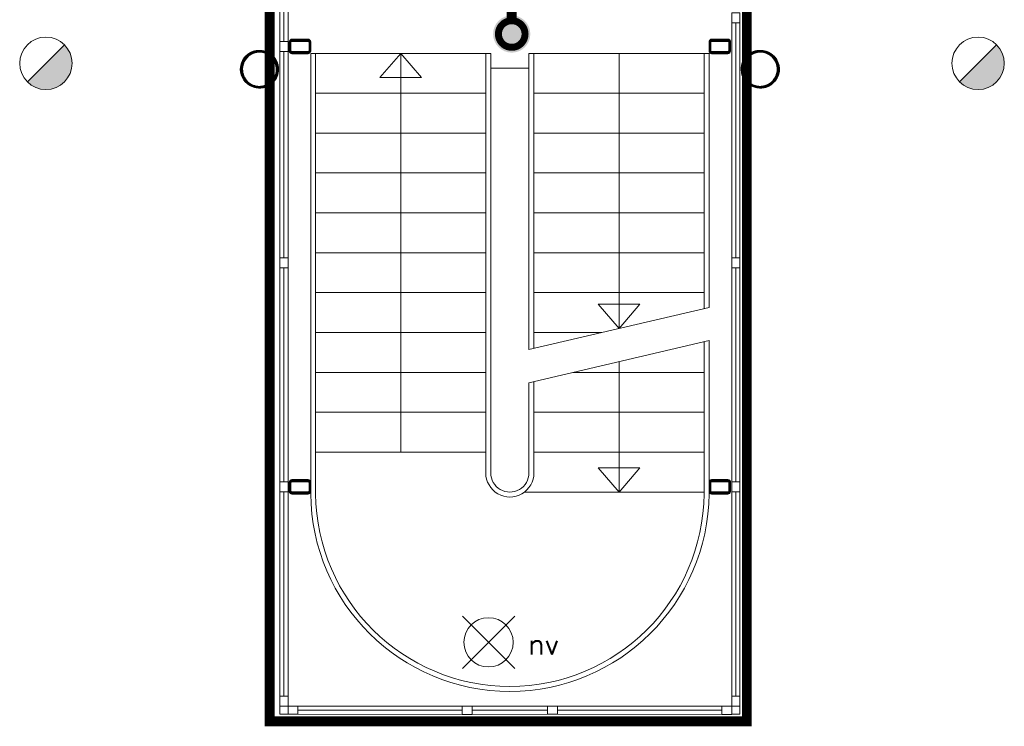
# Model space of a CAD drawing. Header units: millimetres. Extents: x -13022 to 1371524, y -38729 to 632593.
# Tile 121 of 256: x 829504 to 835435, y -11387 to -7134. Entities that reach past the tile are written whole.
import ezdxf

# ---------------------------------------------------------------- set-up
doc = ezdxf.new("R2010")
doc.units = ezdxf.units.MM
doc.header["$LTSCALE"] = 35
doc.set_wipeout_variables(frame=1)
doc.linetypes.add('AI9-LType1', pattern=[1.69333, 0.846665, -0.846665])
doc.linetypes.add('DASHED', pattern=[200, 100, -100])
doc.layers.add('Al65----_beveiliging-inst', color=92, linetype='Continuous', lineweight=9)
doc.layers.add('brandveiligheid voorzieningen', color=10, linetype='Continuous', lineweight=9)
for name, color, linetype in [('LAYER102', 1, 'Continuous'), ('LAYER111', 7, 'Continuous'), ('LAYER24', 7, 'Continuous'), ('LAYER28', 7, 'Continuous'), ('LAYER30', 7, 'Continuous')]:
    doc.layers.add(name, color=color, linetype=linetype)
doc.styles.add('Algemeen', font='simplex.shx', dxfattribs={"height": 2.5})
doc.styles.get("Standard").update_dxf_attribs({"font": 'simplex.shx'})
pattern_1 = [(135, (644075.12476, 33579.78944), (-0.2121320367, -0.2121320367), []), (135, (644074.91263, 33579.78944), (-0.2121320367, -0.2121320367), [])]
pattern_2 = [(45, (644075.12476, 33579.78944), (-0.2121320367, 0.2121320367), []), (45, (644075.12476, 33580.00157), (-0.2121320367, 0.2121320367), [])]

# ---------------------------------------------------------------- blocks, each defined once
blk = doc.blocks.new('Droge blusleiding')
at = {"layer": 'Al65----_beveiliging-inst', "true_color": 0xffffff}
h = blk.add_hatch(color=7, dxfattribs=at)
edge = h.paths.add_edge_path()
edge.add_arc((0, 0), 1.869, 180, 360)
edge.add_arc((0, 0), 1.869, 0, 180)
at = {"layer": 'Al65----_beveiliging-inst', "color": 7, "true_color": 0xffffff, "const_width": 1, "elevation": 1}
for points in [[(5.708, 1.549), (4.106, 1.549), (4.106, -1.574), (5.708, -1.574)], [(1.335, 0), (4.106, 0)]]:
    blk.add_lwpolyline(points, dxfattribs=at)
at = {"layer": 'Al65----_beveiliging-inst', "color": 10, "const_width": 0.7}
blk.add_lwpolyline([(-1.335, 0, 1), (1.335, 0, 1)], format="xyb", close=True, dxfattribs=at)
at = {"layer": 'Al65----_beveiliging-inst', "color": 10, "linetype": 'Continuous', "const_width": 0.7, "elevation": 1}
for points in [[(5.708, 1.549), (4.106, 1.549), (4.106, -1.574), (5.708, -1.574)], [(1.335, 0), (4.106, 0)]]:
    blk.add_lwpolyline(points, dxfattribs=at)
blk = doc.blocks.new('Brandmelder')
at = {"layer": 'brandveiligheid voorzieningen'}
blk.add_hatch(color=256, dxfattribs=at).paths.add_polyline_path([(76.618, -89.802, 0.198912), (75.848, -87.943), (72.13, -91.661, 0.668179)])
blk.add_line((72.13, -91.661), (75.848, -87.943), dxfattribs=at)
blk.add_circle((73.989, -89.802), 2.629, dxfattribs=at)
blk = doc.blocks.new('Noodverlichting')
at = {"layer": 'Al65----_beveiliging-inst', "color": 92}
for p, q in [((163.999, -62.364), (158.754, -57.119)), ((158.754, -62.364), (163.999, -57.119))]:
    blk.add_line(p, q, dxfattribs=at)
blk.add_circle((161.376, -59.741), 2.472, dxfattribs=at)
at = {"layer": 'Al65----_beveiliging-inst', "color": 7, "style": 'Algemeen'}
blk.add_text('nv', height=2.0628, dxfattribs=at).set_placement((165.326, -60.96))

msp = doc.modelspace()

# ---------------------------------------------------------------- linework, layer by layer
at = {"layer": 'LAYER24', "color": 7, "linetype": 'Continuous', "lineweight": 13}
for points in [[(831256.781, -7336.566), (831256.781, -9987.136, 0.99128755), (833656.531, -9987.136), (833656.531, -9065.418)], [(831286.781, -7336.566), (831286.781, -9987.004, 0.99117683), (833626.531, -9987.004), (833626.531, -9072.418)], [(832601.594, -9311.566), (832601.594, -9861.894, -1.00000028), (832311.594, -9861.894), (832311.594, -7336.566)], [(832571.594, -9318.566), (832571.594, -9861.894, -1.00000016), (832341.594, -9861.894), (832341.594, -7336.566)]]:
    msp.add_lwpolyline(points, format="xyb", dxfattribs=at)
for points in [[(831256.781, -7336.566), (832341.594, -7336.566)], [(832571.594, -7336.566), (832571.594, -9118.566)], [(832571.594, -7336.566), (833656.531, -7336.566)], [(832601.594, -7336.566), (832601.594, -9111.566)], [(833626.531, -8872.418), (833626.531, -7336.566)], [(833656.531, -8865.418), (833656.531, -7336.566)], [(832341.594, -7426.566), (832571.594, -7426.566)], [(831286.656, -7576.566), (832311.594, -7576.566)], [(832601.594, -7576.566), (833626.531, -7576.566)], [(831286.656, -7816.566), (832311.594, -7816.566)], [(832601.594, -7816.566), (833626.531, -7816.566)], [(831286.656, -8056.566), (832311.594, -8056.566)], [(832601.594, -8056.566), (833626.531, -8056.566)], [(831286.656, -8296.566), (832311.594, -8296.566)], [(832601.594, -8296.566), (833626.531, -8296.566)], [(831286.656, -8536.566), (832311.594, -8536.566)], [(832601.594, -8536.566), (833626.531, -8536.566)], [(831286.656, -8776.566), (832311.594, -8776.566)], [(832601.594, -8776.566), (833626.531, -8776.566)], [(831286.656, -9016.566), (832311.594, -9016.566)], [(832601.594, -9016.566), (833008.75, -9016.566)], [(831286.656, -9256.566), (832311.594, -9256.566)], [(832837.312, -9256.566), (833626.531, -9256.566)], [(831286.656, -9496.566), (832311.594, -9496.566)], [(832601.594, -9496.566), (833626.531, -9496.566)], [(831286.656, -9736.566), (832311.594, -9736.566)], [(832601.594, -9736.566), (833626.531, -9736.566)], [(832545.312, -9976.566), (833626.531, -9976.566)]]:
    msp.add_lwpolyline(points, dxfattribs=at)
at = {"layer": 'LAYER24', "color": 7, "linetype": 'Continuous', "lineweight": 18}
for points in [[(831674.187, -7481.566), (831799.187, -7336.566), (831924.187, -7481.566), (831674.187, -7481.566)], [(831799.187, -7336.566), (831799.187, -9736.566)], [(833114.062, -8991.988), (833114.062, -7336.566)], [(833239.062, -8846.988), (833114.062, -8991.988), (832989.062, -8846.988), (833239.062, -8846.988)], [(833114.062, -9976.566), (833114.062, -9191.988)], [(833239.062, -9831.566), (833114.062, -9976.566), (832989.062, -9831.566), (833239.062, -9831.566)]]:
    msp.add_lwpolyline(points, dxfattribs=at)
at = {"layer": 'LAYER24', "color": 7, "linetype": 'DASHED', "lineweight": 13}
for points in [[(832571.594, -9118.566), (833656.531, -8865.418)], [(832571.594, -9318.566), (833656.531, -9065.418)]]:
    msp.add_lwpolyline(points, dxfattribs=at)
at = {"layer": 'LAYER28', "color": 7, "linetype": 'Continuous', "lineweight": 25}
for points in [[(831241.781, -7252.964), (831142.906, -7252.961, 0.41421358), (831127.906, -7267.961), (831127.906, -7321.562, 0.41421358), (831142.906, -7336.562), (831241.781, -7336.566, 0.41421358), (831256.781, -7321.566), (831256.781, -7267.964, 0.41421358), (831241.781, -7252.964)], [(833770.344, -7252.964), (833671.469, -7252.961, 0.41421358), (833656.469, -7267.961), (833656.469, -7321.562, 0.41421358), (833671.469, -7336.562), (833770.344, -7336.566, 0.41421358), (833785.344, -7321.566), (833785.344, -7267.964, 0.41421358), (833770.344, -7252.964)], [(830948.156, -7318.8, -2.41421358), (830834.906, -7432.058, -0.41421358), (830948.156, -7318.8)], [(833965.156, -7318.8, -2.41421358), (833851.906, -7432.058, -0.41421358), (833965.156, -7318.8)], [(831241.781, -9903.535), (831142.906, -9903.531, 0.41421358), (831127.906, -9918.531), (831127.906, -9972.132, 0.41421358), (831142.906, -9987.132), (831241.781, -9987.136, 0.41421358), (831256.781, -9972.136), (831256.781, -9918.535, 0.41421358), (831241.781, -9903.535)], [(833770.344, -9903.535), (833671.469, -9903.531, 0.41421358), (833656.469, -9918.531), (833656.469, -9972.132, 0.41421358), (833671.469, -9987.132), (833770.344, -9987.136, 0.41421358), (833785.344, -9972.136), (833785.344, -9918.535, 0.41421358), (833770.344, -9903.535)]]:
    msp.add_lwpolyline(points, format="xyb", close=True, dxfattribs=at)
at = {"layer": 'LAYER28', "color": 7, "linetype": 'Continuous', "lineweight": 18}
for points in [[(831120.406, -11314.652), (831070.406, -11314.652), (831070.406, -11264.652)], [(833842.844, -11264.652), (833842.844, -11314.652), (833792.844, -11314.652)]]:
    msp.add_lwpolyline(points, dxfattribs=at)
at = {"layer": 'LAYER28', "color": 7, "linetype": 'DASHED', "lineweight": 18}
for points in [[(831120.406, -11314.652), (831070.406, -11314.652), (831070.406, -11264.652)], [(833842.844, -11264.652), (833842.844, -11314.652), (833792.844, -11314.652)]]:
    msp.add_lwpolyline(points, dxfattribs=at)
at = {"layer": 'LAYER30', "color": 7, "linetype": 'Continuous', "lineweight": 18}
for points in [[(831070.406, -7264.765), (831070.406, -5722.816)], [(831095.406, -7264.765), (831095.406, -5722.816)], [(833817.844, -7152.816), (833817.844, -8567.918)], [(833842.844, -7152.816), (833842.844, -8567.918)], [(831070.406, -7324.765), (831070.406, -8567.921)], [(831095.406, -7324.765), (831095.406, -8567.921)], [(831070.406, -8627.918), (831070.406, -9915.332)], [(831095.406, -8627.918), (831095.406, -9915.332)], [(833817.844, -8627.918), (833817.844, -9915.332)], [(833842.844, -8627.918), (833842.844, -9915.332)], [(831070.406, -9975.332), (831070.406, -11204.652)], [(831095.406, -9975.332), (831095.406, -11204.652)], [(833817.844, -9975.332), (833817.844, -11204.652)], [(833842.844, -9975.332), (833842.844, -11204.652)], [(831180.406, -11264.652), (832169.156, -11264.683)], [(832684.156, -11264.656), (832229.156, -11264.687)], [(833732.844, -11264.683), (832744.156, -11264.652)], [(831180.406, -11289.652), (832169.156, -11289.683)], [(831180.406, -11314.652), (832169.156, -11314.683)], [(832684.156, -11289.656), (832229.156, -11289.687)], [(832684.156, -11314.656), (832229.156, -11314.687)], [(833732.844, -11289.683), (832744.156, -11289.652)], [(833732.844, -11314.683), (832744.156, -11314.652)]]:
    msp.add_lwpolyline(points, dxfattribs=at)
for points in [[(833842.844, -7092.816), (833842.844, -7152.816), (833792.844, -7152.816), (833792.844, -7092.816)], [(833842.844, -7092.816), (833842.844, -7152.816), (833792.844, -7152.816), (833792.844, -7092.816)], [(831120.406, -8567.918), (831120.406, -8627.918), (831070.406, -8627.918), (831070.406, -8567.918)], [(831120.406, -8567.921), (831120.406, -8627.921), (831070.406, -8627.921), (831070.406, -8567.921)], [(833842.844, -8567.918), (833842.844, -8627.918), (833792.844, -8627.918), (833792.844, -8567.918)], [(833842.844, -8567.918), (833842.844, -8627.918), (833792.844, -8627.918), (833792.844, -8567.918)], [(831120.406, -11204.652), (831120.406, -11264.652), (831070.406, -11264.652), (831070.406, -11204.652)], [(833842.844, -11204.652), (833842.844, -11264.652), (833792.844, -11264.652), (833792.844, -11204.652)], [(831120.406, -11264.652), (831180.406, -11264.652), (831180.406, -11314.652), (831120.406, -11314.652)], [(832169.156, -11264.683), (832229.156, -11264.687), (832229.156, -11314.687), (832169.156, -11314.683)], [(832229.156, -11314.687), (832169.156, -11314.691), (832169.156, -11264.691), (832229.156, -11264.687)], [(832744.156, -11314.652), (832684.156, -11314.656), (832684.156, -11264.656), (832744.156, -11264.652)], [(832744.156, -11314.652), (832684.156, -11314.652), (832684.156, -11264.652), (832744.156, -11264.652)], [(833792.844, -11314.687), (833732.844, -11314.683), (833732.844, -11264.683), (833792.844, -11264.687)]]:
    msp.add_lwpolyline(points, close=True, dxfattribs=at)

# ---------------------------------------------------------------- block references
at = {"ltscale": 0.1, "xscale": 60, "yscale": 60, "zscale": 60}
msp.add_blockref('Noodverlichting', (822645.697, -7296.852), dxfattribs=at)
at = {"layer": 'Al65----_beveiliging-inst', "xscale": 60, "yscale": 60, "zscale": 60, "rotation": 90}
msp.add_blockref('Droge blusleiding', (832467.886, -7220.146), dxfattribs=at)
at = {"layer": 'Al65----_beveiliging-inst', "xscale": 60, "yscale": 60, "zscale": 60}
for p in [(825222.38, -2008.454), (830837.995, -2008.454)]:
    msp.add_blockref('Brandmelder', p, dxfattribs=at)

# ---------------------------------------------------------------- texts
at = {"layer": 'LAYER102', "color": 7, "linetype": 'Continuous', "lineweight": 0, "insert": (859839.364, -9669.616), "char_height": 162, "attachment_point": 7, "line_spacing_factor": 1.333333}
msp.add_mtext('\\pi-158.94;{\\fArial|b1|i0|c0|p34;\\H1.2346x;lift}', dxfattribs=at)

# ---------------------------------------------------------------- next in the draw order: wipeouts: each hides what was drawn before it
at = {"linetype": 'Continuous'}
for points in [[(831256.781, -7321.566), (831254.765, -7329.066), (831249.281, -7334.558), (831241.781, -7336.566), (831142.906, -7336.562), (831135.406, -7334.554), (831129.922, -7329.062), (831127.906, -7321.562), (831127.906, -7267.961), (831129.922, -7260.461), (831135.406, -7254.968), (831142.906, -7252.961), (831241.781, -7252.964), (831249.281, -7254.972), (831254.765, -7260.464), (831256.781, -7267.964), (831256.781, -7294.761), (831246.781, -7294.761), (831246.781, -7267.964), (831245.312, -7264.429), (831241.781, -7262.964), (831142.906, -7262.961), (831139.375, -7264.425), (831137.906, -7267.961), (831137.906, -7321.562), (831139.375, -7325.097), (831142.906, -7326.562), (831241.781, -7326.566), (831245.312, -7325.101), (831246.781, -7321.566), (831246.781, -7294.761), (831256.781, -7294.761)], [(833785.344, -7321.566), (833783.328, -7329.066), (833777.844, -7334.558), (833770.344, -7336.566), (833671.469, -7336.562), (833663.969, -7334.554), (833658.484, -7329.062), (833656.469, -7321.562), (833656.469, -7267.961), (833658.484, -7260.461), (833663.969, -7254.968), (833671.469, -7252.961), (833770.344, -7252.964), (833777.844, -7254.972), (833783.328, -7260.464), (833785.344, -7267.964), (833785.344, -7294.761), (833775.344, -7294.761), (833775.344, -7267.964), (833773.875, -7264.429), (833770.344, -7262.964), (833671.469, -7262.961), (833667.937, -7264.425), (833666.469, -7267.961), (833666.469, -7321.562), (833667.937, -7325.097), (833671.469, -7326.562), (833770.344, -7326.566), (833773.875, -7325.101), (833775.344, -7321.566), (833775.344, -7294.761), (833785.344, -7294.761)], [(833965.156, -7545.3), (833965.156, -7535.3), (833983.078, -7533.73), (834000.469, -7529.074), (834016.781, -7521.468), (834031.515, -7511.148), (834044.25, -7498.421), (834054.562, -7483.679), (834062.172, -7467.371), (834066.828, -7449.988), (834068.406, -7432.058), (834066.828, -7414.129), (834062.172, -7396.746), (834054.562, -7380.437), (834044.25, -7365.695), (834031.515, -7352.968), (834016.781, -7342.648), (834000.469, -7335.043), (833983.078, -7330.386), (833965.156, -7328.816), (833947.234, -7330.386), (833929.844, -7335.043), (833913.531, -7342.648), (833898.797, -7352.968), (833886.062, -7365.695), (833875.75, -7380.437), (833868.14, -7396.746), (833863.484, -7414.129), (833861.922, -7432.058), (833863.484, -7449.984), (833868.14, -7467.367), (833875.75, -7483.675), (833886.078, -7498.418), (833898.797, -7511.14), (833913.547, -7521.461), (833929.844, -7529.066), (833947.234, -7533.722), (833965.156, -7535.293), (833965.156, -7545.3), (833946.187, -7543.699), (833927.75, -7538.945), (833910.375, -7531.171), (833894.547, -7520.593), (833880.719, -7507.519), (833869.265, -7492.308), (833860.531, -7475.394), (833854.75, -7457.257), (833852.094, -7438.41), (833852.625, -7419.382), (833856.344, -7400.711), (833863.125, -7382.929), (833872.797, -7366.531), (833885.078, -7351.988), (833899.625, -7339.707), (833916.015, -7330.031), (833933.797, -7323.242), (833952.469, -7319.527), (833971.5, -7318.996), (833990.344, -7321.656), (834008.484, -7327.433), (834025.406, -7336.171), (834040.609, -7347.617), (834053.687, -7361.449), (834064.265, -7377.273), (834072.047, -7394.648), (834076.797, -7413.082), (834078.39, -7432.05), (834076.672, -7451.714), (834071.562, -7470.781), (834063.219, -7488.671), (834051.906, -7504.839), (834037.937, -7518.8), (834021.781, -7530.121), (834003.89, -7538.464), (833984.812, -7543.574), (833965.156, -7545.293)], [(831256.781, -9972.136), (831254.765, -9979.636), (831249.281, -9985.129), (831241.781, -9987.136), (831142.906, -9987.132), (831135.406, -9985.125), (831129.922, -9979.632), (831127.906, -9972.132), (831127.906, -9918.531), (831129.922, -9911.031), (831135.406, -9905.539), (831142.906, -9903.531), (831241.781, -9903.535), (831249.281, -9905.543), (831254.765, -9911.035), (831256.781, -9918.535), (831256.781, -9945.332), (831246.781, -9945.332), (831246.781, -9918.535), (831245.312, -9915), (831241.781, -9913.535), (831142.906, -9913.531), (831139.375, -9914.996), (831137.906, -9918.531), (831137.906, -9972.132), (831139.375, -9975.668), (831142.906, -9977.132), (831241.781, -9977.136), (831245.312, -9975.671), (831246.781, -9972.136), (831246.781, -9945.332), (831256.781, -9945.332)], [(833785.344, -9972.136), (833783.328, -9979.636), (833777.844, -9985.129), (833770.344, -9987.136), (833671.469, -9987.132), (833663.969, -9985.125), (833658.484, -9979.632), (833656.469, -9972.132), (833656.469, -9918.531), (833658.484, -9911.031), (833663.969, -9905.539), (833671.469, -9903.531), (833770.344, -9903.535), (833777.844, -9905.543), (833783.328, -9911.035), (833785.344, -9918.535), (833785.344, -9945.332), (833775.344, -9945.332), (833775.344, -9918.535), (833773.875, -9915), (833770.344, -9913.535), (833671.469, -9913.531), (833667.937, -9914.996), (833666.469, -9918.531), (833666.469, -9972.132), (833667.937, -9975.668), (833671.469, -9977.132), (833770.344, -9977.136), (833773.875, -9975.671), (833775.344, -9972.136), (833775.344, -9945.332), (833785.344, -9945.332)]]:
    msp.add_wipeout(points, dxfattribs=at).dxf.layer = 'LAYER111'

# ---------------------------------------------------------------- next in the draw order: hatches: boundary and pattern name
at = {"layer": 'LAYER28', "linetype": 'Continuous', "lineweight": 13}
h = msp.add_hatch(dxfattribs=at)
h.set_pattern_fill('~A--FYV~', style=0, pattern_type=0)
h.set_pattern_definition(pattern_1)
h.paths.add_polyline_path([(831256.781, -7294.761), (831246.781, -7294.761), (831246.781, -7321.566, -0.41421358), (831241.781, -7326.566), (831142.906, -7326.562, -0.41421358), (831137.906, -7321.562), (831137.906, -7267.961, -0.41421358), (831142.906, -7262.961), (831241.781, -7262.964, -0.41421358), (831246.781, -7267.964), (831246.781, -7294.761), (831256.781, -7294.761), (831256.781, -7267.964, 0.41421358), (831241.781, -7252.964), (831142.906, -7252.961, 0.41421358), (831127.906, -7267.961), (831127.906, -7321.562, 0.41421358), (831142.906, -7336.562), (831241.781, -7336.566, 0.41421358), (831256.781, -7321.566)], flags=0)
h = msp.add_hatch(dxfattribs=at)
h.set_pattern_fill('~A--FYV~', style=0, pattern_type=0)
h.set_pattern_definition(pattern_1)
h.paths.add_polyline_path([(833785.344, -7294.761), (833775.344, -7294.761), (833775.344, -7321.566, -0.41421358), (833770.344, -7326.566), (833671.469, -7326.562, -0.41421358), (833666.469, -7321.562), (833666.469, -7267.961, -0.41421358), (833671.469, -7262.961), (833770.344, -7262.964, -0.41421358), (833775.344, -7267.964), (833775.344, -7294.761), (833785.344, -7294.761), (833785.344, -7267.964, 0.41421358), (833770.344, -7252.964), (833671.469, -7252.961, 0.41421358), (833656.469, -7267.961), (833656.469, -7321.562, 0.41421358), (833671.469, -7336.562), (833770.344, -7336.566, 0.41421358), (833785.344, -7321.566)], flags=0)
h = msp.add_hatch(dxfattribs=at)
h.set_pattern_fill('~A--FYV~', style=0, pattern_type=0)
h.set_pattern_definition(pattern_2)
h.paths.add_polyline_path([(833965.156, -7545.3), (833965.156, -7535.3, 2.41421358), (833861.906, -7432.058, 0.41421358), (833965.156, -7535.3), (833965.156, -7545.3, -2.41409149), (834078.406, -7432.05, -0.41423383)], flags=0)
h = msp.add_hatch(dxfattribs=at)
h.set_pattern_fill('~A--FYV~', style=0, pattern_type=0)
h.set_pattern_definition(pattern_1)
h.paths.add_polyline_path([(831256.781, -9945.332), (831246.781, -9945.332), (831246.781, -9972.136, -0.41421358), (831241.781, -9977.136), (831142.906, -9977.132, -0.41421358), (831137.906, -9972.132), (831137.906, -9918.531, -0.41421358), (831142.906, -9913.531), (831241.781, -9913.535, -0.41421358), (831246.781, -9918.535), (831246.781, -9945.332), (831256.781, -9945.332), (831256.781, -9918.535, 0.41421358), (831241.781, -9903.535), (831142.906, -9903.531, 0.41421358), (831127.906, -9918.531), (831127.906, -9972.132, 0.41421358), (831142.906, -9987.132), (831241.781, -9987.136, 0.41421358), (831256.781, -9972.136)], flags=0)
h = msp.add_hatch(dxfattribs=at)
h.set_pattern_fill('~A--FYV~', style=0, pattern_type=0)
h.set_pattern_definition(pattern_1)
h.paths.add_polyline_path([(833785.344, -9945.332), (833775.344, -9945.332), (833775.344, -9972.136, -0.41421358), (833770.344, -9977.136), (833671.469, -9977.132, -0.41421358), (833666.469, -9972.132), (833666.469, -9918.531, -0.41421358), (833671.469, -9913.531), (833770.344, -9913.535, -0.41421358), (833775.344, -9918.535), (833775.344, -9945.332), (833785.344, -9945.332), (833785.344, -9918.535, 0.41421358), (833770.344, -9903.535), (833671.469, -9903.531, 0.41421358), (833656.469, -9918.531), (833656.469, -9972.132, 0.41421358), (833671.469, -9987.132), (833770.344, -9987.136, 0.41421358), (833785.344, -9972.136)], flags=0)

# ---------------------------------------------------------------- next in the draw order: linework, layer by layer
at = {"layer": 'LAYER28', "color": 7, "linetype": 'Continuous', "lineweight": 25}
for points in [[(831256.781, -7294.761), (831246.781, -7294.761), (831246.781, -7321.566, -0.41421358), (831241.781, -7326.566), (831142.906, -7326.562, -0.41421358), (831137.906, -7321.562), (831137.906, -7267.961, -0.41421358), (831142.906, -7262.961), (831241.781, -7262.964, -0.41421358), (831246.781, -7267.964), (831246.781, -7294.761), (831256.781, -7294.761), (831256.781, -7267.964, 0.41421358), (831241.781, -7252.964), (831142.906, -7252.961, 0.41421358), (831127.906, -7267.961), (831127.906, -7321.562, 0.41421358), (831142.906, -7336.562), (831241.781, -7336.566, 0.41421358), (831256.781, -7321.566)], [(831241.781, -7252.964), (831142.906, -7252.961, 0.41421358), (831127.906, -7267.961), (831127.906, -7321.562, 0.41421358), (831142.906, -7336.562), (831241.781, -7336.566, 0.41421358), (831256.781, -7321.566), (831256.781, -7267.964, 0.41421358), (831241.781, -7252.964)], [(833785.344, -7294.761), (833775.344, -7294.761), (833775.344, -7321.566, -0.41421358), (833770.344, -7326.566), (833671.469, -7326.562, -0.41421358), (833666.469, -7321.562), (833666.469, -7267.961, -0.41421358), (833671.469, -7262.961), (833770.344, -7262.964, -0.41421358), (833775.344, -7267.964), (833775.344, -7294.761), (833785.344, -7294.761), (833785.344, -7267.964, 0.41421358), (833770.344, -7252.964), (833671.469, -7252.961, 0.41421358), (833656.469, -7267.961), (833656.469, -7321.562, 0.41421358), (833671.469, -7336.562), (833770.344, -7336.566, 0.41421358), (833785.344, -7321.566)], [(833770.344, -7252.964), (833671.469, -7252.961, 0.41421358), (833656.469, -7267.961), (833656.469, -7321.562, 0.41421358), (833671.469, -7336.562), (833770.344, -7336.566, 0.41421358), (833785.344, -7321.566), (833785.344, -7267.964, 0.41421358), (833770.344, -7252.964)], [(833965.156, -7318.8, -2.41421358), (833851.906, -7432.058, -0.41421358), (833965.156, -7318.8)], [(833965.156, -7545.3), (833965.156, -7535.3, 2.41421358), (833861.906, -7432.058, 0.41421358), (833965.156, -7535.3), (833965.156, -7545.3, -2.41409149), (834078.406, -7432.05, -0.41423383), (833965.156, -7545.3)], [(831256.781, -9945.332), (831246.781, -9945.332), (831246.781, -9972.136, -0.41421358), (831241.781, -9977.136), (831142.906, -9977.132, -0.41421358), (831137.906, -9972.132), (831137.906, -9918.531, -0.41421358), (831142.906, -9913.531), (831241.781, -9913.535, -0.41421358), (831246.781, -9918.535), (831246.781, -9945.332), (831256.781, -9945.332), (831256.781, -9918.535, 0.41421358), (831241.781, -9903.535), (831142.906, -9903.531, 0.41421358), (831127.906, -9918.531), (831127.906, -9972.132, 0.41421358), (831142.906, -9987.132), (831241.781, -9987.136, 0.41421358), (831256.781, -9972.136)], [(831241.781, -9903.535), (831142.906, -9903.531, 0.41421358), (831127.906, -9918.531), (831127.906, -9972.132, 0.41421358), (831142.906, -9987.132), (831241.781, -9987.136, 0.41421358), (831256.781, -9972.136), (831256.781, -9918.535, 0.41421358), (831241.781, -9903.535)], [(833785.344, -9945.332), (833775.344, -9945.332), (833775.344, -9972.136, -0.41421358), (833770.344, -9977.136), (833671.469, -9977.132, -0.41421358), (833666.469, -9972.132), (833666.469, -9918.531, -0.41421358), (833671.469, -9913.531), (833770.344, -9913.535, -0.41421358), (833775.344, -9918.535), (833775.344, -9945.332), (833785.344, -9945.332), (833785.344, -9918.535, 0.41421358), (833770.344, -9903.535), (833671.469, -9903.531, 0.41421358), (833656.469, -9918.531), (833656.469, -9972.132, 0.41421358), (833671.469, -9987.132), (833770.344, -9987.136, 0.41421358), (833785.344, -9972.136)], [(833770.344, -9903.535), (833671.469, -9903.531, 0.41421358), (833656.469, -9918.531), (833656.469, -9972.132, 0.41421358), (833671.469, -9987.132), (833770.344, -9987.136, 0.41421358), (833785.344, -9972.136), (833785.344, -9918.535, 0.41421358), (833770.344, -9903.535)]]:
    msp.add_lwpolyline(points, format="xyb", close=True, dxfattribs=at)
at = {"layer": 'LAYER30', "color": 7, "linetype": 'Continuous', "lineweight": 18}
for points in [[(831120.406, -7264.765), (831120.406, -5722.816)], [(833792.844, -7152.816), (833792.844, -8567.918)], [(831120.406, -7324.765), (831120.406, -8567.921)], [(831120.406, -8627.918), (831120.406, -9915.332)], [(833792.844, -8627.918), (833792.844, -9915.332)], [(831120.406, -9975.332), (831120.406, -11204.652)], [(833792.844, -9975.332), (833792.844, -11204.652)]]:
    msp.add_lwpolyline(points, dxfattribs=at)
for points in [[(831070.406, -7324.765), (831070.406, -7264.765), (831120.406, -7264.765), (831120.406, -7324.765)], [(831120.406, -7264.765), (831120.406, -7324.765), (831070.406, -7324.765), (831070.406, -7264.765)], [(831120.406, -9915.332), (831120.406, -9975.332), (831070.406, -9975.332), (831070.406, -9915.332)], [(831120.406, -9915.332), (831120.406, -9975.332), (831070.406, -9975.332), (831070.406, -9915.332)], [(833842.844, -9915.332), (833842.844, -9975.332), (833792.844, -9975.332), (833792.844, -9915.332)], [(833842.844, -9915.332), (833842.844, -9975.332), (833792.844, -9975.332), (833792.844, -9915.332)]]:
    msp.add_lwpolyline(points, close=True, dxfattribs=at)

# ---------------------------------------------------------------- next in the draw order: wipeouts: each hides what was drawn before it
at = {"linetype": 'Continuous'}
msp.add_wipeout([(830948.156, -7545.3), (830948.156, -7535.3), (830966.078, -7533.73), (830983.469, -7529.074), (830999.781, -7521.468), (831014.515, -7511.148), (831027.25, -7498.421), (831037.562, -7483.679), (831045.172, -7467.371), (831049.828, -7449.988), (831051.406, -7432.058), (831049.828, -7414.129), (831045.172, -7396.746), (831037.562, -7380.437), (831027.25, -7365.695), (831014.515, -7352.968), (830999.781, -7342.648), (830983.469, -7335.043), (830966.078, -7330.386), (830948.156, -7328.816), (830930.234, -7330.386), (830912.844, -7335.043), (830896.531, -7342.648), (830881.797, -7352.968), (830869.062, -7365.695), (830858.75, -7380.437), (830851.14, -7396.746), (830846.484, -7414.129), (830844.922, -7432.058), (830846.484, -7449.984), (830851.14, -7467.367), (830858.75, -7483.675), (830869.078, -7498.418), (830881.797, -7511.14), (830896.547, -7521.461), (830912.844, -7529.066), (830930.234, -7533.722), (830948.156, -7535.293), (830948.156, -7545.3), (830929.187, -7543.699), (830910.75, -7538.945), (830893.375, -7531.171), (830877.547, -7520.593), (830863.719, -7507.519), (830852.265, -7492.308), (830843.531, -7475.394), (830837.75, -7457.257), (830835.094, -7438.41), (830835.625, -7419.382), (830839.344, -7400.711), (830846.125, -7382.929), (830855.797, -7366.531), (830868.078, -7351.988), (830882.625, -7339.707), (830899.015, -7330.031), (830916.797, -7323.242), (830935.469, -7319.527), (830954.5, -7318.996), (830973.344, -7321.656), (830991.484, -7327.433), (831008.406, -7336.171), (831023.609, -7347.617), (831036.687, -7361.449), (831047.265, -7377.273), (831055.047, -7394.648), (831059.797, -7413.082), (831061.39, -7432.05), (831059.672, -7451.714), (831054.562, -7470.781), (831046.219, -7488.671), (831034.906, -7504.839), (831020.937, -7518.8), (831004.781, -7530.121), (830986.89, -7538.464), (830967.812, -7543.574), (830948.156, -7545.293)], dxfattribs=at).dxf.layer = 'LAYER111'

# ---------------------------------------------------------------- next in the draw order: hatches: boundary and pattern name
at = {"layer": 'LAYER28', "linetype": 'Continuous', "lineweight": 13}
h = msp.add_hatch(dxfattribs=at)
h.set_pattern_fill('~A--FYV~', style=0, pattern_type=0)
h.set_pattern_definition(pattern_2)
h.paths.add_polyline_path([(830948.156, -7545.3), (830948.156, -7535.3, 2.41421358), (830844.906, -7432.058, 0.41421358), (830948.156, -7535.3), (830948.156, -7545.3, -2.41409149), (831061.406, -7432.05, -0.41423383)], flags=0)

# ---------------------------------------------------------------- next in the draw order: linework, layer by layer
at = {"layer": 'Al65----_beveiliging-inst', "color": 130, "linetype": 'AI9-LType1', "lineweight": 0, "ltscale": 0.1, "const_width": 60, "flags": 128}
msp.add_lwpolyline([(831009.786, -5553.213), (833884.03, -5553.213), (833884.03, -11356.641), (831009.786, -11356.641)], close=True, dxfattribs=at)
at = {"layer": 'LAYER28', "color": 7, "linetype": 'Continuous', "lineweight": 25}
for points in [[(830948.156, -7318.8, -2.41421358), (830834.906, -7432.058, -0.41421358), (830948.156, -7318.8)], [(830948.156, -7545.3), (830948.156, -7535.3, 2.41421358), (830844.906, -7432.058, 0.41421358), (830948.156, -7535.3), (830948.156, -7545.3, -2.41409149), (831061.406, -7432.05, -0.41423383), (830948.156, -7545.3)]]:
    msp.add_lwpolyline(points, format="xyb", close=True, dxfattribs=at)

doc.saveas('drawing.dxf')
